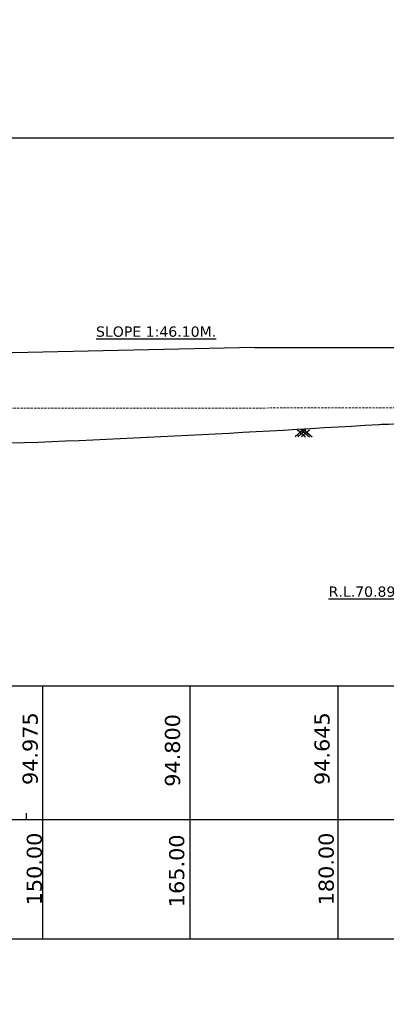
# Model space of a CAD drawing. Header units: metres. Extents: x 3149696 to 156839518, y -5539051 to 9997106.
# Tile 11 of 19: x 147768556 to 148251452, y 2713277 to 4008755. Entities that reach past the tile are written whole.
import ezdxf

# ---------------------------------------------------------------- set-up
doc = ezdxf.new("R2010")
doc.units = ezdxf.units.M
doc.header["$MEASUREMENT"] = 0
doc.linetypes.add('DASHED', pattern=[0.75, 0.5, -0.25])
doc.layers.add('cl', color=1, linetype='Continuous', lineweight=9)
doc.layers.add('TEX', color=6, linetype='Continuous')
doc.styles.get("Standard").update_dxf_attribs({"font": 'verdana.ttf', "height": 3500})

msp = doc.modelspace()

# ---------------------------------------------------------------- linework, layer by layer
at = {"color": 7}
for p, q in [((148142559.6, 3469661), (148131193.6, 3460069)), ((148133840.2, 3469661), (148145206.2, 3460069)), ((148145633.1, 3469127.5), (148134899.3, 3460069)), ((148138853.9, 3469661), (148150219.9, 3460069)), ((148150323.4, 3468854.6), (148139913, 3460069)), ((148142559.6, 3469661), (148153925.6, 3460069)), ((147369920.9, 3132226.5), (151063581.9, 3132226.5)), ((147369920.9, 2956579.8), (151063581.9, 2956579.8))]:
    msp.add_line(p, q, dxfattribs=at)
for p, q in [((147799086.1, 2799542.7), (147799086.1, 3132226.5)), ((147799086.1, 2799542.7), (147799086.1, 3132226.5)), ((147799086.1, 2799542.7), (147799086.1, 3132226.5)), ((147993044.2, 2799542.7), (147993044.2, 3132226.5)), ((147993044.2, 2799542.7), (147993044.2, 3132226.5)), ((147993044.2, 2799542.7), (147993044.2, 3132226.5)), ((147993044.2, 2799542.7), (147993044.2, 3132226.5)), ((148187888.4, 2799542.7), (148187888.4, 3132226.5)), ((148187888.4, 2799542.7), (148187888.4, 3132226.5)), ((148187888.4, 2799542.7), (148187888.4, 3132226.5)), ((148187888.4, 2799542.7), (148187888.4, 3132226.5)), ((147777672.1, 2956579.8), (147777672.1, 2964960.4)), ((147777672.1, 2956579.8), (147777672.1, 2964960.4)), ((147777672.1, 2956579.8), (147777672.1, 2964960.4)), ((147777672.1, 2956579.8), (147777672.1, 2964960.4)), ((148187888.4, 2956579.8), (148187888.4, 2964960.4)), ((148187888.4, 2956579.8), (148187888.4, 2964960.4)), ((148187888.4, 2956579.8), (148187888.4, 2964960.4)), ((148187888.4, 2956579.8), (148187888.4, 2964960.4)), ((147799086.1, 2799542.7), (147799086.1, 2836835.9)), ((147799086.1, 2799542.7), (147799086.1, 2836835.9)), ((147799086.1, 2799542.7), (147799086.1, 2836835.9)), ((147799086.1, 2799542.7), (147799086.1, 2836835.9)), ((148187888.4, 2799542.7), (148187888.4, 2836835.9)), ((148187888.4, 2799542.7), (148187888.4, 2836835.9)), ((148187888.4, 2799542.7), (148187888.4, 2836835.9)), ((148187888.4, 2799542.7), (148187888.4, 2836835.9)), ((147369920.9, 2799542.7), (151063581.9, 2799542.7))]:
    msp.add_line(p, q)
at = {"color": 3}
msp.add_line((147799086.1, 2799542.7), (147799086.1, 3132226.5), dxfattribs=at)
at = {"color": 1}
msp.add_spline([(146634246.1, 3544737.5), (147067443.7, 3488433), (147312635.5, 3456813.5), (147667089.5, 3449228.5), (148241661, 3476211)], degree=3, dxfattribs=at)
at = {"color": 3}
msp.add_open_spline([(148241661, 3476211), (148241661, 3476211), (148385807.5, 3484072.5), (148628300.9, 3449337.5), (148877300.9, 3430076), (149124974.7, 3448723.2), (149384487, 3437526.5), (149525267, 3459805), (149805020, 3474695), (149912077.2, 3486197.8), (150000246.5, 3479934)], degree=3, knots=[0, 0, 0, 0, 84793.127595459, 166158.211192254, 249224.956670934, 332236.983324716, 413711.639750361, 498246.567377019, 583483.336983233, 599414.20490235, 599414.20490235, 599414.20490235, 599414.20490235], dxfattribs=at)
at = {"layer": 'cl', "color": 7, "linetype": 'DASHED', "lineweight": 18, "ltscale": 6000}
msp.add_line((147022526.1, 3496795), (149621014.1, 3499351.1), dxfattribs=at)
at = {"layer": 'TEX', "color": 1}
for q in [(146634246.1, 3544737.5), (148374135.1, 3577531)]:
    msp.add_line((148077685.5, 3577531), q, dxfattribs=at)
msp.add_lwpolyline([(152335228, 251640.5), (145797646, 251640.5), (145797646, 3853393.5), (152335228, 3853393.5)], close=True, dxfattribs=at)
at = {"layer": 'TEX', "color": 3}
msp.add_circle((149071440, 2229027.5), 7768078.3, dxfattribs=at)

# ---------------------------------------------------------------- texts
msp.add_text('%%USLOPE 1:46.10M.', height=13500).set_placement((147869095.1, 3591637.7))
at = {"color": 7, "insert": (148236220.5, 3256166.6), "char_height": 13500, "width": 677568.572, "attachment_point": 5}
msp.add_mtext('{\\L R.L.70.890 M.}', dxfattribs=at)
at = {"char_height": 19920, "width": 114844.499, "attachment_point": 1, "rotation": 90}
for s, insert in [('94.975', (147772354.5, 3001864)), ('150.00', (147777868.5, 2843475.9))]:
    msp.add_mtext(s, dxfattribs=dict(at, insert=insert))
at = {"color": 7, "char_height": 19920, "width": 114844.499, "attachment_point": 1, "rotation": 90}
for s, insert in [('94.645', (148156770, 3001864)), ('94.800', (147959852.4, 2999501.9)), ('165.00', (147965366.4, 2841113.8)), ('180.00', (148162284, 2843475.9))]:
    msp.add_mtext(s, dxfattribs=dict(at, insert=insert))

doc.saveas('drawing.dxf')
